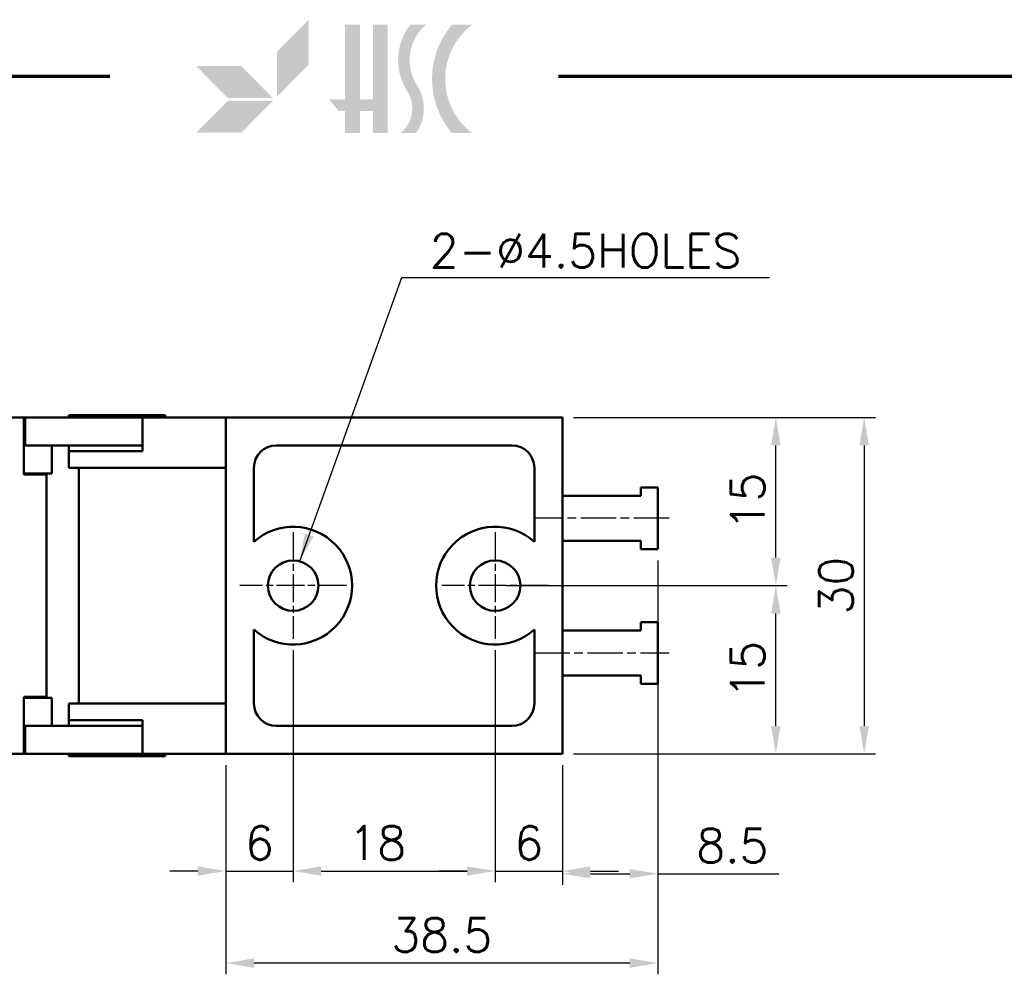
# Model space of a CAD drawing. Header units: millimetres. Extents: x 10 to 410, y -332 to 437.
# Tile 7 of 10: x 182 to 270, y 207 to 292. Entities that reach past the tile are written whole.
import ezdxf

# ---------------------------------------------------------------- set-up
doc = ezdxf.new("R2010")
doc.units = ezdxf.units.MM
doc.linetypes.add('CHAIN', pattern=[0.35429999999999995, 0.2362, -0.0295, 0.0591, -0.0295])
doc.layers.get('0').update_dxf_attribs({"lineweight": 25})
for name, color, linetype, lineweight in [('경계(ISO)', 7, 'Continuous', 70), ('기호(ISO)', 7, 'Continuous', 25), ('스케치 형상(ISO)', 7, 'Continuous', 25), ('외형선(ISO)', 7, 'Continuous', 50), ('중심 표식(ISO)', 1, 'CHAIN', 25), ('중심선(ISO)', 1, 'CHAIN', 25), ('치수(ISO)', 7, 'Continuous', 25), ('해치 (ISO)', 3, 'Continuous', 18)]:
    doc.layers.add(name, color=color, linetype=linetype, lineweight=lineweight)
doc.styles.add('한신치수', font='RomanS.shx')
doc.dimstyles.new('한신체인', dxfattribs={"dimtxt": 3, "dimasz": 2.5, "dimexe": 1, "dimexo": 1, "dimgap": 1, "dimtad": 1, "dimrnd": 1e-08, "dimdsep": 46, "dimtxsty": '한신치수', "dimcen": 0.09, "dimdle": 10, "dimclrd": 3, "dimclre": 3, "dimclrt": 3, "dimazin": 2, "dimtfac": 1.168400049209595, "dimtmove": 0, "dimatfit": 3, "dimfxl": 0, "dimtolj": 1, "dimlwd": -1, "dimlwe": -1, "dimarcsym": 0})
doc.dimstyles.new('한신체인$7', dxfattribs={"dimtxt": 3, "dimasz": 2.5, "dimexe": 1, "dimexo": 1, "dimgap": 1, "dimtad": 1, "dimrnd": 1e-08, "dimdsep": 46, "dimtxsty": '한신치수', "dimcen": 0.09, "dimdle": 10, "dimclrd": 3, "dimclre": 3, "dimclrt": 3, "dimazin": 2, "dimtfac": 1.168400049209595, "dimtmove": 0, "dimatfit": 3, "dimfxl": 0, "dimtolj": 1, "dimlwd": 25, "dimlwe": -1, "dimarcsym": 0})

# ---------------------------------------------------------------- blocks, each defined once
blk = doc.blocks.new('경계 도면틀')
at = {"layer": '해치 (ISO)', "true_color": 0x57aadb}
blk.add_hatch(color=143, dxfattribs=at).paths.add_polyline_path([(207.7361517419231, 288.0247473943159), (207.7361517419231, 292.0413255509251), (204.9113088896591, 289.1919605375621), (204.9113088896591, 285.1753823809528)])
at = {"layer": '해치 (ISO)'}
for color, points in [(3, [(207.7361517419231, 292.0413255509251), (204.9113088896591, 289.1919605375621), (204.9113088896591, 285.1753823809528), (207.7361517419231, 288.0247473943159)]), (256, [(212.2909154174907, 291.5957300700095), (212.2909154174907, 284.9520530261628), (213.4670036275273, 284.9520530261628), (213.4670036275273, 291.5957300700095), (214.7852563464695, 291.5957300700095), (214.7852563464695, 281.9278261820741), (213.4670036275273, 281.9278261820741), (213.4670036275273, 283.8922812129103), (212.2909154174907, 283.8922812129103), (212.2909154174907, 281.9278261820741), (210.9726626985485, 281.9278261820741), (210.9726626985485, 283.8922812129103), (210.406272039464, 283.8922812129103), (209.5510176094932, 284.9520530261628), (210.9726626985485, 284.9520530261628), (210.9726626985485, 291.5957300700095)]), (3, [(200.5305492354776, 285.0516134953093), (204.5471273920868, 285.0516134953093), (201.7222845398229, 287.9009785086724), (197.7057063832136, 287.9009785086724)]), (3, [(197.7057063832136, 281.9586744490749), (201.7222845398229, 281.9586744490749), (204.5471273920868, 284.8080394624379), (200.5305492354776, 284.8080394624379)])]:
    blk.add_hatch(color=color, dxfattribs=at).paths.add_polyline_path(points)
h = blk.add_hatch(color=256, dxfattribs=at)
edge = h.paths.add_edge_path()
edge.add_arc((214.1319626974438, 284.1298828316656), 3.857408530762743, 325.189485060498, 392.6597571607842)
edge.add_arc((220.8521657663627, 288.4375140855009), 4.124872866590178, 130.034993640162, 212.6597571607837, ccw=False)
edge.add_line((218.1988192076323, 291.5957300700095), (216.7819436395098, 291.5957300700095))
edge.add_arc((220.8521657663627, 288.4375140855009), 5.151799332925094, 142.1909655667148, 212.6597571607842)
edge.add_arc((214.1319626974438, 284.1298828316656), 2.830482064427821, -51.07593880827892, 32.6597571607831, ccw=False)
edge.add_line((215.9103257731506, 281.9278261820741), (217.2990665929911, 281.9278261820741))
h = blk.add_hatch(color=256, dxfattribs=at)
edge = h.paths.add_edge_path()
edge.add_line((222.2942936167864, 281.9278261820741), (220.4977453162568, 281.9278261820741))
edge.add_arc((226.201872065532, 286.7617781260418), 7.476908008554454, 139.7204513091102, 220.2795486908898, ccw=False)
edge.add_line((220.4977453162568, 291.5957300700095), (222.2942936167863, 291.5957300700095))
edge.add_arc((225.9779928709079, 286.7617781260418), 6.077559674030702, 127.3091093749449, 232.6908906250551)
at = {"layer": '경계(ISO)'}
for p, q in [((9.999999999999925, 287), (190, 287)), ((230, 287), (410, 287))]:
    blk.add_line(p, q, dxfattribs=at)
blk = doc.blocks.new('*D17')
at = {"layer": 'Defpoints', "color": 0, "transparency": 16777216}
for p in [(238.8471405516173, 244.8423179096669), (200.3471405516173, 226.5923179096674), (200.3471405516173, 207.9421253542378)]:
    blk.add_point(p, dxfattribs=at)
at = {"layer": '치수(ISO)', "color": 3, "transparency": 16777216}
for p, q in [((238.8471405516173, 243.8423179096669), (238.8471405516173, 206.9421253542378)), ((200.3471405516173, 225.5923179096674), (200.3471405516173, 206.9421253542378)), ((236.3471405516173, 207.9421253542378), (202.8471405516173, 207.9421253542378))]:
    blk.add_line(p, q, dxfattribs=at)
for points in [[(202.8471405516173, 208.3587920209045), (202.8471405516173, 207.5254586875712), (200.3471405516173, 207.9421253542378)], [(236.3471405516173, 208.3587920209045), (236.3471405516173, 207.5254586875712), (238.8471405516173, 207.9421253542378)]]:
    blk.add_solid(points, dxfattribs=at)
at = {"layer": '치수(ISO)', "color": 3, "transparency": 16777216, "insert": (219.5971405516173, 210.4421253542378), "char_height": 3, "attachment_point": 5, "style": '한신치수'}
blk.add_mtext('\\A1;38.5', dxfattribs=at)
blk = doc.blocks.new('*D25')
at = {"layer": 'Defpoints', "color": 0, "transparency": 16777216}
for p in [(229.0971405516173, 241.5923179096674), (249.3650132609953, 241.5923179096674), (230.3471405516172, 226.5923179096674)]:
    blk.add_point(p, dxfattribs=at)
at = {"layer": '치수(ISO)', "color": 3, "transparency": 16777216}
for p, q in [((230.0971405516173, 241.5923179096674), (250.3650132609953, 241.5923179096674)), ((249.3650132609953, 229.0923179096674), (249.3650132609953, 239.0923179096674)), ((231.3471405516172, 226.5923179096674), (250.3650132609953, 226.5923179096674))]:
    blk.add_line(p, q, dxfattribs=at)
for points in [[(248.9483465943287, 239.0923179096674), (249.781679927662, 239.0923179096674), (249.3650132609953, 241.5923179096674)], [(248.9483465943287, 229.0923179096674), (249.781679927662, 229.0923179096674), (249.3650132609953, 226.5923179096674)]]:
    blk.add_solid(points, dxfattribs=at)
at = {"layer": '치수(ISO)', "color": 3, "transparency": 16777216, "insert": (246.8650132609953, 234.0923179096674), "char_height": 3, "attachment_point": 5, "rotation": 90, "style": '한신치수'}
blk.add_mtext('\\A1;15', dxfattribs=at)
blk = doc.blocks.new('*D26')
at = {"layer": 'Defpoints', "color": 0, "transparency": 16777216}
for p in [(230.3471405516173, 256.5923179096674), (249.3650132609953, 256.5923179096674), (224.3471405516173, 241.5923179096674)]:
    blk.add_point(p, dxfattribs=at)
at = {"layer": '치수(ISO)', "color": 3, "transparency": 16777216}
for p, q in [((231.3471405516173, 256.5923179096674), (250.3650132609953, 256.5923179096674)), ((249.3650132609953, 244.0923179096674), (249.3650132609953, 254.0923179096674)), ((225.3471405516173, 241.5923179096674), (250.3650132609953, 241.5923179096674))]:
    blk.add_line(p, q, dxfattribs=at)
for points in [[(248.9483465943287, 254.0923179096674), (249.781679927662, 254.0923179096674), (249.3650132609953, 256.5923179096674)], [(248.9483465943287, 244.0923179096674), (249.781679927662, 244.0923179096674), (249.3650132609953, 241.5923179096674)]]:
    blk.add_solid(points, dxfattribs=at)
at = {"layer": '치수(ISO)', "color": 3, "transparency": 16777216, "insert": (246.8650132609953, 249.0923179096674), "char_height": 3, "attachment_point": 5, "rotation": 90, "style": '한신치수'}
blk.add_mtext('\\A1;15', dxfattribs=at)
blk = doc.blocks.new('*D27')
at = {"layer": 'Defpoints', "color": 0, "transparency": 16777216}
for p in [(230.3471405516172, 256.5923179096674), (230.3471405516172, 226.5923179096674), (257.2408487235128, 226.5923179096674)]:
    blk.add_point(p, dxfattribs=at)
at = {"layer": '치수(ISO)', "color": 3, "transparency": 16777216}
for p, q in [((231.3471405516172, 256.5923179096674), (258.2408487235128, 256.5923179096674)), ((257.2408487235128, 254.0923179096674), (257.2408487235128, 229.0923179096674)), ((231.3471405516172, 226.5923179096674), (258.2408487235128, 226.5923179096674))]:
    blk.add_line(p, q, dxfattribs=at)
for points in [[(256.8241820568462, 254.0923179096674), (257.6575153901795, 254.0923179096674), (257.2408487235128, 256.5923179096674)], [(256.8241820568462, 229.0923179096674), (257.6575153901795, 229.0923179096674), (257.2408487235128, 226.5923179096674)]]:
    blk.add_solid(points, dxfattribs=at)
at = {"layer": '치수(ISO)', "color": 3, "transparency": 16777216, "insert": (254.7408487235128, 241.5923179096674), "char_height": 3, "attachment_point": 5, "rotation": 90, "style": '한신치수'}
blk.add_mtext('\\A1;30', dxfattribs=at)
blk = doc.blocks.new('*D37')
at = {"layer": 'Defpoints', "color": 0, "transparency": 16777216}
for p in [(206.3471405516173, 236.8423179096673), (200.3471405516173, 226.5923179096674), (206.3471405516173, 216.1489036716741)]:
    blk.add_point(p, dxfattribs=at)
at = {"layer": '치수(ISO)', "color": 3, "transparency": 16777216}
for p, q in [((206.3471405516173, 235.8423179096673), (206.3471405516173, 215.1489036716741)), ((200.3471405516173, 225.5923179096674), (200.3471405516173, 215.1489036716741)), ((197.8471405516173, 216.1489036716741), (195.3471405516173, 216.1489036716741)), ((200.3471405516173, 216.1489036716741), (206.3471405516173, 216.1489036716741)), ((208.8471405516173, 216.1489036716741), (211.3471405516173, 216.1489036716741))]:
    blk.add_line(p, q, dxfattribs=at)
for points in [[(197.8471405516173, 216.5655703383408), (197.8471405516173, 215.7322370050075), (200.3471405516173, 216.1489036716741)], [(208.8471405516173, 216.5655703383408), (208.8471405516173, 215.7322370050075), (206.3471405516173, 216.1489036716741)]]:
    blk.add_solid(points, dxfattribs=at)
at = {"layer": '치수(ISO)', "color": 3, "transparency": 16777216, "insert": (203.3471405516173, 218.6489036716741), "char_height": 3, "attachment_point": 5, "style": '한신치수'}
blk.add_mtext('\\A1;6', dxfattribs=at)
blk = doc.blocks.new('*D38')
at = {"layer": 'Defpoints', "color": 0, "transparency": 16777216}
for p in [(206.3471405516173, 236.8423179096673), (224.3471405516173, 236.8423179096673), (224.3471405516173, 216.1489036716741)]:
    blk.add_point(p, dxfattribs=at)
at = {"layer": '치수(ISO)', "color": 3, "transparency": 16777216}
for p, q in [((206.3471405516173, 235.8423179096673), (206.3471405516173, 215.1489036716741)), ((224.3471405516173, 235.8423179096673), (224.3471405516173, 215.1489036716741)), ((208.8471405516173, 216.1489036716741), (221.8471405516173, 216.1489036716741))]:
    blk.add_line(p, q, dxfattribs=at)
for points in [[(208.8471405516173, 216.5655703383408), (208.8471405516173, 215.7322370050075), (206.3471405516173, 216.1489036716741)], [(221.8471405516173, 216.5655703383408), (221.8471405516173, 215.7322370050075), (224.3471405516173, 216.1489036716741)]]:
    blk.add_solid(points, dxfattribs=at)
at = {"layer": '치수(ISO)', "color": 3, "transparency": 16777216, "insert": (213.8471405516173, 218.6489036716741), "char_height": 3, "attachment_point": 5, "style": '한신치수'}
blk.add_mtext('\\A1;18', dxfattribs=at)
blk = doc.blocks.new('*D39')
at = {"layer": 'Defpoints', "color": 0, "transparency": 16777216}
for p in [(224.3471405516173, 236.8423179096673), (230.3471405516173, 226.5923179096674), (230.3471405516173, 216.1489036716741)]:
    blk.add_point(p, dxfattribs=at)
at = {"layer": '치수(ISO)', "color": 3, "transparency": 16777216}
for p, q in [((224.3471405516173, 235.8423179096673), (224.3471405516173, 215.1489036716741)), ((230.3471405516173, 225.5923179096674), (230.3471405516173, 215.1489036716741)), ((221.8471405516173, 216.1489036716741), (219.3471405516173, 216.1489036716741)), ((224.3471405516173, 216.1489036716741), (230.3471405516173, 216.1489036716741)), ((232.8471405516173, 216.1489036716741), (235.3471405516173, 216.1489036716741))]:
    blk.add_line(p, q, dxfattribs=at)
for points in [[(221.8471405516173, 216.5655703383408), (221.8471405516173, 215.7322370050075), (224.3471405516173, 216.1489036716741)], [(232.8471405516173, 216.5655703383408), (232.8471405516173, 215.7322370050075), (230.3471405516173, 216.1489036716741)]]:
    blk.add_solid(points, dxfattribs=at)
at = {"layer": '치수(ISO)', "color": 3, "transparency": 16777216, "insert": (227.3471405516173, 218.6489036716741), "char_height": 3, "attachment_point": 5, "style": '한신치수'}
blk.add_mtext('\\A1;6', dxfattribs=at)
blk = doc.blocks.new('*D40')
at = {"layer": 'Defpoints', "color": 0, "transparency": 16777216}
for p in [(238.8471405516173, 244.8423179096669), (230.3471405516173, 226.5923179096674), (238.8471405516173, 215.9053614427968)]:
    blk.add_point(p, dxfattribs=at)
at = {"layer": '치수(ISO)', "color": 3, "transparency": 16777216}
for p, q in [((238.8471405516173, 243.8423179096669), (238.8471405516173, 214.9053614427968)), ((230.3471405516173, 225.5923179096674), (230.3471405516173, 214.9053614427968)), ((232.8471405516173, 215.9053614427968), (236.3471405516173, 215.9053614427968)), ((238.8471405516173, 215.9053614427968), (249.6328548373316, 215.9053614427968))]:
    blk.add_line(p, q, dxfattribs=at)
for points in [[(232.8471405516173, 216.3220281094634), (232.8471405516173, 215.4886947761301), (230.3471405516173, 215.9053614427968)], [(236.3471405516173, 216.3220281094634), (236.3471405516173, 215.4886947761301), (238.8471405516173, 215.9053614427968)]]:
    blk.add_solid(points, dxfattribs=at)
at = {"layer": '치수(ISO)', "color": 3, "transparency": 16777216, "insert": (245.4899976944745, 218.4053614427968), "char_height": 3, "attachment_point": 5, "style": '한신치수'}
blk.add_mtext('\\A1;8.5', dxfattribs=at)

msp = doc.modelspace()

# ---------------------------------------------------------------- linework, layer by layer
at = {"layer": '스케치 형상(ISO)', "lineweight": 50}
for p, q in [((204.8471405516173, 254.0923179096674), (225.8471405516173, 254.0923179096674)), ((202.8471405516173, 245.505436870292), (202.8471405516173, 252.0923179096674)), ((227.8471405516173, 252.0923179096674), (227.8471405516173, 245.505436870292)), ((202.8471405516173, 231.0923179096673), (202.8471405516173, 237.6791989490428)), ((227.8471405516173, 237.6791989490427), (227.8471405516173, 231.0923179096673)), ((225.8471405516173, 229.0923179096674), (204.8471405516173, 229.0923179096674))]:
    msp.add_line(p, q, dxfattribs=at)
for centre, radius, start, end in [((204.8471405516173, 252.0923179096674), 2.000000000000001, 90, 180), ((225.8471405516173, 252.0923179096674), 2.000000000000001, 0, 90), ((206.3471405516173, 241.5923179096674), 5.25, 228.1896851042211, 131.8103148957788), ((224.3471405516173, 241.5923179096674), 5.25, 48.18968510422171, 311.8103148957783), ((204.8471405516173, 231.0923179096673), 2.000000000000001, 180, 270), ((225.8471405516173, 231.0923179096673), 2.000000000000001, 270, 0)]:
    msp.add_arc(centre, radius, start, end, dxfattribs=at)
at = {"layer": '외형선(ISO)'}
for p, q in [((176.3486383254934, 256.5923179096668), (182.3486382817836, 256.5923179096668)), ((182.4479743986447, 256.5923179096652), (182.3486382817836, 256.5923179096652)), ((182.448758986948, 256.5923179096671), (182.4479743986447, 256.5923179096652)), ((182.4479743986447, 256.5923179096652), (182.4479743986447, 254.0923179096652)), ((182.448758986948, 256.5923179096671), (190.3487589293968, 256.5923179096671)), ((182.448758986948, 254.0923179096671), (182.448758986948, 256.5923179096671)), ((186.3471405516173, 256.7923179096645), (194.9471405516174, 256.7923179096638)), ((186.3471405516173, 256.7923179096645), (186.3471405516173, 256.5923179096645)), ((192.9336439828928, 256.592317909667), (190.3487589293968, 256.5923179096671)), ((200.3471405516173, 256.5923179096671), (192.9336439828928, 256.5923179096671)), ((192.9336439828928, 256.5923179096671), (192.9336439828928, 253.5923179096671)), ((194.9471405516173, 256.7923179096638), (194.9471405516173, 256.5923179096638)), ((230.3471405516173, 256.5923179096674), (200.3471405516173, 256.5923179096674)), ((200.3471405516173, 256.5923179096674), (200.3471405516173, 226.5923179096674)), ((230.3471405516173, 226.5923179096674), (230.3471405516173, 256.5923179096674)), ((182.3487589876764, 255.5923179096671), (182.3487589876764, 251.4923179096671)), ((182.3487589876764, 254.0923179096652), (182.4479743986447, 254.0923179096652)), ((182.4479743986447, 254.0923179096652), (182.448758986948, 254.0923179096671)), ((190.3487589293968, 254.0923179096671), (182.448758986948, 254.0923179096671)), ((184.8476726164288, 251.5923179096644), (184.8476726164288, 254.0923179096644)), ((186.3471405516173, 254.0923179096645), (186.3471405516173, 253.5923179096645)), ((190.3487589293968, 254.0923179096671), (192.9336439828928, 254.092317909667)), ((186.3471405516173, 253.5923179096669), (190.3471405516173, 253.5923179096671)), ((186.3471405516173, 253.5923179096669), (186.3471405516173, 252.0923179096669)), ((192.9336439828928, 253.5923179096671), (190.3471405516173, 253.5923179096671)), ((190.3471405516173, 252.0923179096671), (186.3471405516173, 252.0923179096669)), ((187.2390015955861, 252.0923179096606), (187.2390015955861, 231.0923179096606)), ((190.3471405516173, 252.0923179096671), (200.3471405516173, 252.0923179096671)), ((182.3487589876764, 251.5923179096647), (184.8476726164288, 251.5923179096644)), ((182.3487589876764, 251.4923179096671), (184.3487589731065, 251.4923179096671)), ((183.0532577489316, 251.4923179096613), (183.0532577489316, 251.5923179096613)), ((184.3487589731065, 251.4923179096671), (184.3487589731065, 231.6923179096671)), ((237.3471405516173, 250.3423179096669), (237.3471405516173, 249.5923179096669)), ((238.8471405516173, 250.3423179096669), (237.3471405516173, 250.3423179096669)), ((238.8471405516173, 244.8423179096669), (238.8471405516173, 250.3423179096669)), ((237.3471405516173, 249.5923179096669), (230.3471405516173, 249.5923179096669)), ((230.3471405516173, 245.5923179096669), (237.3471405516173, 245.5923179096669)), ((237.3471405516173, 245.5923179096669), (237.3471405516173, 244.8423179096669)), ((237.3471405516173, 244.8423179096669), (238.8471405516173, 244.8423179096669)), ((237.3471405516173, 237.5923179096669), (237.3471405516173, 238.3423179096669)), ((237.3471405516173, 238.3423179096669), (238.8471405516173, 238.3423179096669)), ((238.8471405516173, 238.3423179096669), (238.8471405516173, 232.8423179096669)), ((230.3471405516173, 237.5923179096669), (237.3471405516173, 237.5923179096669)), ((237.3471405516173, 233.5923179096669), (230.3471405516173, 233.5923179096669)), ((237.3471405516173, 232.8423179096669), (237.3471405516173, 233.5923179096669)), ((238.8471405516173, 232.8423179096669), (237.3471405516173, 232.8423179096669)), ((182.3487589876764, 227.5923179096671), (182.3487589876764, 231.6923179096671)), ((182.3487589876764, 231.6923179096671), (184.3487589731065, 231.6923179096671)), ((183.0532577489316, 231.5923179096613), (183.0532577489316, 231.6923179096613)), ((182.3487589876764, 231.5923179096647), (184.8476726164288, 231.5923179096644)), ((184.8476726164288, 231.5923179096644), (184.8476726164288, 229.0923179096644)), ((190.3471405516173, 231.0923179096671), (186.3471405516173, 231.0923179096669)), ((186.3471405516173, 231.0923179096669), (186.3471405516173, 229.5923179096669)), ((190.3471405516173, 231.0923179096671), (200.3471405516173, 231.0923179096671)), ((182.3487589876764, 229.0923179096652), (182.4479743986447, 229.0923179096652)), ((182.4479743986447, 229.0923179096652), (182.448758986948, 229.0923179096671)), ((182.4479743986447, 226.5923179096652), (182.4479743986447, 229.0923179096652)), ((182.448758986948, 229.0923179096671), (182.448758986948, 226.5923179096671)), ((190.3487589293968, 229.0923179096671), (182.448758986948, 229.0923179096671)), ((190.3471405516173, 229.5923179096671), (186.3471405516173, 229.5923179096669)), ((186.3471405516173, 229.5923179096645), (186.3471405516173, 229.0923179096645)), ((190.3471405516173, 229.5923179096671), (192.9336439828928, 229.5923179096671)), ((190.3487589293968, 229.0923179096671), (192.9336439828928, 229.092317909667)), ((192.9336439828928, 229.5923179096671), (192.9336439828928, 226.5923179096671)), ((176.3486383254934, 226.5923179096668), (182.3486382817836, 226.5923179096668)), ((182.4479743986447, 226.5923179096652), (182.3486382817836, 226.5923179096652)), ((182.448758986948, 226.5923179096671), (182.4479743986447, 226.5923179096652)), ((182.448758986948, 226.5923179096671), (190.3487589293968, 226.5923179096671)), ((186.3471405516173, 226.5923179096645), (186.3471405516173, 226.3923179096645)), ((192.9336439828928, 226.592317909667), (190.3487589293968, 226.5923179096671)), ((200.3471405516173, 226.5923179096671), (192.9336439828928, 226.5923179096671)), ((194.9471405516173, 226.5923179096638), (194.9471405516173, 226.3923179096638)), ((230.3471405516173, 226.5923179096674), (200.3471405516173, 226.5923179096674)), ((186.3471405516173, 226.3923179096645), (194.9471405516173, 226.3923179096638))]:
    msp.add_line(p, q, dxfattribs=at)
for centre in [(206.3471405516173, 241.5923179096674), (224.3471405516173, 241.5923179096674)]:
    msp.add_circle(centre, 2.25, dxfattribs=at)
for centre, major_axis, start_param, end_param in [((182.3486382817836, 255.5923179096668), (3.552713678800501e-14, 1.000000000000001), 4.712368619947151, 6.283144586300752), ((182.3486382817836, 227.5923179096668), (3.552713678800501e-14, -1.000000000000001), 6.283144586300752, 7.853961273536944)]:
    msp.add_ellipse(centre, major_axis=major_axis, ratio=0.0001207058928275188, start_param=start_param, end_param=end_param, dxfattribs=at)
at = {"layer": '중심 표식(ISO)', "linetype": 'CHAIN', "ltscale": 10.55637073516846}
for p, q in [((206.3471405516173, 246.3423179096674), (206.3471405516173, 236.8423179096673)), ((224.3471405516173, 246.3423179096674), (224.3471405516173, 236.8423179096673)), ((211.0971405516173, 241.5923179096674), (201.5971405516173, 241.5923179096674)), ((229.0971405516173, 241.5923179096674), (219.5971405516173, 241.5923179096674))]:
    msp.add_line(p, q, dxfattribs=at)
at = {"layer": '중심선(ISO)', "linetype": 'CHAIN', "ltscale": 13.33438873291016}
for p, q in [((239.8471405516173, 247.5923179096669), (227.8471405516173, 247.5923179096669)), ((227.8471405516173, 235.5923179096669), (239.8471405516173, 235.5923179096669))]:
    msp.add_line(p, q, dxfattribs=at)

# ---------------------------------------------------------------- block references
msp.add_blockref('경계 도면틀', (0, 0))

# ---------------------------------------------------------------- texts
at = {"layer": '기호(ISO)', "color": 3, "insert": (218.5211913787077, 272.9435296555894), "char_height": 3.00000011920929, "width": 32.14897994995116, "attachment_point": 1, "line_spacing_factor": 0.5250000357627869, "style": '한신치수'}
msp.add_mtext('{2-Ø4.5HOLES}', dxfattribs=at)

# ---------------------------------------------------------------- dimensions: what is measured, and where the dimension line sits
at = {"layer": '치수(ISO)', "color": 3}
for base, p1, p2, angle, override, picture, middle in [((249.3650132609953, 256.5923179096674), (224.3471405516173, 241.5923179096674), (230.3471405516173, 256.5923179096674), 90, {"dimdec": 2, "dimtp": 0, "dimtm": -0, "dimtdec": 2, "dimtofl": 0, "dimatfit": 1}, '*D26', (249.3650132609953, 249.0923179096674)), ((257.2408487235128, 226.5923179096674), (230.3471405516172, 256.5923179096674), (230.3471405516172, 226.5923179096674), 90, {"dimdec": 2, "dimtp": 0, "dimtm": -0, "dimtdec": 2, "dimtofl": 0, "dimatfit": 1}, '*D27', (257.2408487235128, 241.5923179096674)), ((200.3471405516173, 207.9421253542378), (238.8471405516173, 244.8423179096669), (200.3471405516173, 226.5923179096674), 180, {"dimdec": 2, "dimtp": 0, "dimtm": -0, "dimtdec": 2, "dimtofl": 0, "dimatfit": 1}, '*D17', (219.5971405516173, 207.9421253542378)), ((238.8471405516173, 215.9053614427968), (230.3471405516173, 226.5923179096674), (238.8471405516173, 244.8423179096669), 180, {"dimdec": 2, "dimtp": 0, "dimtm": -0, "dimtdec": 2, "dimtofl": 0, "dimatfit": 2}, '*D40', (245.4899976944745, 215.9053614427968)), ((249.3650132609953, 241.5923179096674), (230.3471405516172, 226.5923179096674), (229.0971405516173, 241.5923179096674), 90, {"dimdec": 2, "dimtp": 0, "dimtm": -0, "dimtdec": 2, "dimtofl": 0, "dimatfit": 1}, '*D25', (249.3650132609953, 234.0923179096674)), ((206.3471405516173, 216.1489036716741), (200.3471405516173, 226.5923179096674), (206.3471405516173, 236.8423179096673), 180, {"dimdec": 2, "dimtp": 0, "dimtm": -0, "dimtdec": 2, "dimtofl": 1, "dimatfit": 1}, '*D37', (203.3471405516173, 216.1489036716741)), ((224.3471405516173, 216.1489036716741), (206.3471405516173, 236.8423179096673), (224.3471405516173, 236.8423179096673), 180, {"dimdec": 2, "dimtp": 0, "dimtm": -0, "dimtdec": 2, "dimtofl": 0, "dimatfit": 1}, '*D38', (213.8471405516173, 216.1489036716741)), ((230.3471405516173, 216.1489036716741), (224.3471405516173, 236.8423179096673), (230.3471405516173, 226.5923179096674), 180, {"dimdec": 2, "dimtp": 0, "dimtm": -0, "dimtdec": 2, "dimtofl": 1, "dimatfit": 1}, '*D39', (227.3471405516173, 216.1489036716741))]:
    dim = msp.add_linear_dim(base=base, p1=p1, p2=p2, angle=angle, dimstyle='한신체인', override=override, dxfattribs=at)
    dim.commit()
    dim.dimension.update_dxf_attribs({"geometry": picture, "text_midpoint": middle, "dimtype": 160})

# ---------------------------------------------------------------- leaders
at = {"layer": '기호(ISO)', "color": 3, "lineweight": 25, "annotation_type": 0, "has_hookline": 1, "hookline_direction": 0, "text_width": 30.28571548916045}
msp.add_leader([(206.9294834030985, 243.7656510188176), (216.0211913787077, 269.0457261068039), (218.5211913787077, 269.0457261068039)], dimstyle='한신체인$7', override={"dimgap": 0, "dimtad": 1}, dxfattribs=at)

doc.saveas('drawing.dxf')
